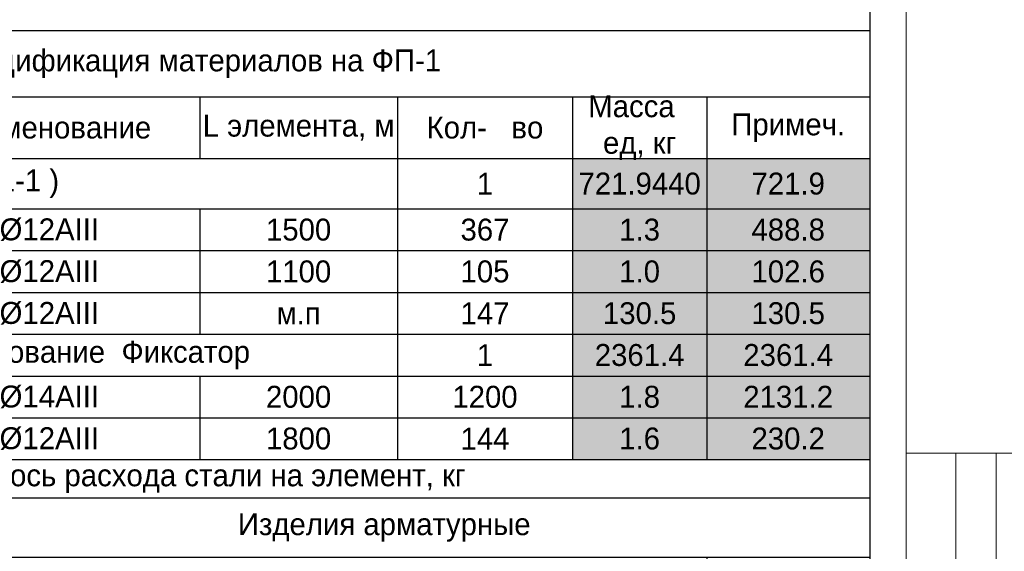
# Model space of a CAD drawing. Header units: millimetres. Extents: x -33345 to 4712671, y -3392 to 121473.
# Tile 156 of 256: x 885968 to 899429, y 53006 to 60283. Entities that reach past the tile are written whole.
import ezdxf

# ---------------------------------------------------------------- set-up
doc = ezdxf.new("R2010")
doc.units = ezdxf.units.MM
doc.layers.add('Lina', color=7, linetype='Continuous', lineweight=20)
doc.layers.add('КЖ Текст', color=250, linetype='Continuous', lineweight=15)
doc.styles.add('ISO', font='isocpeui.ttf')
doc.styles.add('X-U-RW-01$0$StyleROMANS', font='GOTHIC.TTF')

# ---------------------------------------------------------------- blocks, each defined once
blk = doc.blocks.new('awe4tD')
at = {"layer": 'Lina', "ltscale": 10}
for p, q in [((-44312815, 22744228), (-44314815, 22744228)), ((-44313585, 22734878), (-44313585, 22744228))]:
    blk.add_line(p, q, dxfattribs=at)
blk.add_lwpolyline([(-44239015, 22734378), (-44314815, 22734378), (-44314815, 22776378), (-44239015, 22776378)], close=True, dxfattribs=at)
at = {"layer": 'Lina', "lineweight": 30, "ltscale": 10}
blk.add_lwpolyline([(-44239515, 22734878), (-44312815, 22734878), (-44312815, 22775878), (-44239515, 22775878)], close=True, dxfattribs=at)
at = {"layer": 'Lina', "ltscale": 10}
blk.add_lwpolyline([(-44312815, 22734878), (-44314135, 22734878), (-44314135, 22744228)], dxfattribs=at)
blk = doc.blocks.new('*T1739')
at = {"color": 0, "linetype": 'ByBlock', "lineweight": -2, "transparency": 16777216}
for p, q in [((0, 0), (18500, 0)), ((0, 0), (0, -9633)), ((18500, 0), (18500, -9633)), ((0, -908), (18500, -908)), ((1657, -908), (1657, -1752)), ((5227, -908), (5227, -1752)), ((9342, -908), (9342, -1752)), ((12045, -908), (12045, -5872)), ((14437, -908), (14437, -5872)), ((16273, -908), (16273, -5872)), ((0, -1752), (18500, -1752)), ((0, -2441), (18500, -2441)), ((1657, -2441), (1657, -4157)), ((5227, -2441), (5227, -4157)), ((9342, -2441), (9342, -4157)), ((0, -3013), (18500, -3013)), ((0, -3585), (18500, -3585)), ((0, -4157), (18500, -4157)), ((0, -4729), (18500, -4729)), ((1657, -4729), (1657, -5872)), ((5227, -4729), (5227, -5872)), ((9342, -4729), (9342, -5872)), ((0, -5301), (18500, -5301)), ((0, -5872), (18500, -5872)), ((0, -6394), (18500, -6394)), ((5227, -6394), (5227, -9633)), ((5227, -7209), (18500, -7209)), ((16273, -7209), (16273, -9633)), ((5227, -7731), (16273, -7731)), ((0, -8252), (16273, -8252)), ((9342, -8252), (9342, -9633)), ((12045, -8252), (12045, -9633)), ((14437, -8252), (14437, -9633)), ((0, -8944), (18500, -8944)), ((0, -9633), (18500, -9633))]:
    blk.add_line(p, q, dxfattribs=at)
at = {"color": 9, "true_color": 0xc7c8ca, "transparency": 16777216}
for points in [[(14437, -1752), (14437, -2441), (16273, -1752), (16273, -2441)], [(16273, -1752), (16273, -2441), (18500, -1752), (18500, -2441)], [(14437, -2441), (14437, -3013), (16273, -2441), (16273, -3013)], [(16273, -2441), (16273, -3013), (18500, -2441), (18500, -3013)], [(14437, -3013), (14437, -3585), (16273, -3013), (16273, -3585)], [(16273, -3013), (16273, -3585), (18500, -3013), (18500, -3585)], [(14437, -3585), (14437, -4157), (16273, -3585), (16273, -4157)], [(16273, -3585), (16273, -4157), (18500, -3585), (18500, -4157)], [(14437, -4157), (14437, -4729), (16273, -4157), (16273, -4729)], [(16273, -4157), (16273, -4729), (18500, -4157), (18500, -4729)], [(14437, -4729), (14437, -5301), (16273, -4729), (16273, -5301)], [(16273, -4729), (16273, -5301), (18500, -4729), (18500, -5301)], [(14437, -5301), (14437, -5872), (16273, -5301), (16273, -5872)], [(16273, -5301), (16273, -5872), (18500, -5301), (18500, -5872)], [(5227, -8944), (5227, -9633), (9342, -8944), (9342, -9633)], [(9342, -8944), (9342, -9633), (12045, -8944), (12045, -9633)], [(12045, -8944), (12045, -9633), (14437, -8944), (14437, -9633)], [(14437, -8944), (14437, -9633), (16273, -8944), (16273, -9633)], [(16273, -8944), (16273, -9633), (18500, -8944), (18500, -9633)]]:
    blk.add_solid(points, dxfattribs=at)
at = {"color": 0, "lineweight": 25, "transparency": 16777216, "char_height": 300, "attachment_point": 5, "style": 'X-U-RW-01$0$StyleROMANS'}
for s, insert, width in [('Спецификация материалов на ФП-1', (9250, -454), 18497), ('Марка поз', (829, -1330), 1654.22), ('L элемента, м', (10693, -1330), 2699.29), ('Масса   ед, кг', (15355, -1330), 1833.02), ('Обозначение', (3442, -1330), 3566.57), ('Наименование', (7285, -1330), 4112.48), ('Кол-   во', (13241, -1330), 2389.34), ('Примеч.', (17386, -1330), 2224.09), ('{\\C230; (Cечение 1-1 )\\L }', (6022, -2097), 12041.55), ('{\\C230;1}', (13241, -2097), 2389.34), ('{\\C230;721.9440}', (15355, -2097), 1833.02), ('{\\C230;721.9}', (17386, -2097), 2224.09), ('{\\C5;1}', (829, -2727), 1654.22), ('{\\C5;ГОСТ 34028-2016}', (3442, -2727), 3566.57), ('{\\C5;%%C12АIII}', (7285, -2727), 4112.48), ('{\\C5;1500}', (10693, -2727), 2699.29), ('{\\C5;367}', (13241, -2727), 2389.34), ('{\\C5;1.3}', (15355, -2727), 1833.02), ('{\\C5;488.8}', (17386, -2727), 2224.09), ('{\\C5;2}', (829, -3299), 1654.22), ('{\\C5;ГОСТ 34028-2016}', (3442, -3299), 3566.57), ('{\\C5;%%C12АIII}', (7285, -3299), 4112.48), ('{\\C5;1100}', (10693, -3299), 2699.29), ('{\\C5;105}', (13241, -3299), 2389.34), ('{\\C5;1.0}', (15355, -3299), 1833.02), ('{\\C5;102.6}', (17386, -3299), 2224.09), ('{\\C5;3}', (829, -3871), 1654.22), ('{\\C5;ГОСТ 34028-2016}', (3442, -3871), 3566.57), ('{\\C5;%%C12АIII}', (7285, -3871), 4112.48), ('{\\C5;147}', (13241, -3871), 2389.34), ('{\\C5;130.5}', (15355, -3871), 1833.02), ('{\\C5;130.5}', (17386, -3871), 2224.09), ('{\\C5;м.п}', (10693, -3871), 2699.29), ('{\\C230;Поддерживаюшие армирование  Фиксатор }', (6022, -4443), 12041.55), ('{\\C230;1}', (13241, -4443), 2389.34), ('{\\C230;2361.4}', (15355, -4443), 1833.02), ('{\\C230;2361.4}', (17386, -4443), 2224.09), ('{\\C5;ФП-1}', (829, -5015), 1654.22), ('{\\C5;ГОСТ 34028-2016}', (3442, -5015), 3566.57), ('{\\C5;%%C14АIII}', (7285, -5015), 4112.48), ('{\\C5;2000}', (10693, -5015), 2699.29), ('{\\C5;1200}', (13241, -5015), 2389.34), ('{\\C5;1.8}', (15355, -5015), 1833.02), ('{\\C5;2131.2}', (17386, -5015), 2224.09), ('{\\C5;ФП-2}', (829, -5586), 1654.22), ('{\\C5;ГОСТ 34028-2016}', (3442, -5586), 3566.57), ('{\\C5;%%C12АIII}', (7285, -5586), 4112.48), ('{\\C5;1800}', (10693, -5586), 2699.29), ('{\\C5;144}', (13241, -5586), 2389.34), ('{\\C5;1.6}', (15355, -5586), 1833.02), ('{\\C5;230.2}', (17386, -5586), 2224.09), ('\\A1;Ведомось расхода стали на элемент, кг', (9250, -6133), 18497), ('\\A1;Изделия арматурные', (11863, -6802), 13270.22), ('Марка \\Pэлемента', (2613, -7323), 5223.78), ('\\A1; Арматура класса  А-III', (10750, -7470), 11043.12), ('{\\C5;ГОСТ 34028-2016}', (10750, -7992), 11043.12), ('Всего', (17386, -8077), 2224.09), ('%%C8АI', (7285, -8598), 4112.48), ('%%C12 АIII', (10693, -8598), 2699.29), ('%%C14 АIII', (13241, -8598), 2389.34), ('%%C18 АIII', (15355, -8598), 1833.02), ('952.1136', (10693, -9288), 2699.29), ('2131.2000', (13241, -9288), 2389.34), ('3083.3', (17386, -9288), 2224.09)]:
    blk.add_mtext(s, dxfattribs=dict(at, insert=insert, width=width))

msp = doc.modelspace()

# ---------------------------------------------------------------- block references
for name, p in [('awe4tD', (45137103.28, -22689876.566)), ('awe4tD', (45212903.28, -22689876.566)), ('*T1739', (879088.406, 60134.147))]:
    msp.add_blockref(name, p)

# ---------------------------------------------------------------- texts
at = {"insert": (351439.431, 62275.551), "char_height": 500, "width": 9875.6458, "attachment_point": 1, "style": 'ISO'}
msp.add_mtext('\\pi4343.31532;{\\LА-А\\P\\pi0;Армирование приямка. M 1:20}', dxfattribs=at)
at = {"layer": 'КЖ Текст', "color": 0, "insert": (830207.795, 51638.146), "char_height": 300, "width": 9524.17303, "attachment_point": 5, "style": 'X-U-RW-01$0$StyleROMANS'}
msp.add_mtext('\\pi-588.87,l600,t600;1.^IДанный лист читать совместно с л. \\P2.^IВязку поперечных стержней (хомутов) во всех пересечениях с рабочей арматурой проводить отожжённой стальной проволокой диаметром 0.8-1.2мм. \\P3.^IКонцы поперечных стержней (хомутов) заводить в тело бетона на длину не менее 50мм.\\P4.^IКонцы продольных стержней заанкеровать в торцевые колонны на длину 40d (d-длина арматурного стержня).\\P5.^IМарка стали для арматуры АIII и АI должно быть 25Г2С или 35ГС по ГОСТ 14098-91\\P{\\A1;\\C256;6.^IПосле распалубливания боковые и верхние поверхности фундамента, соприкасающиеся с грунтом, обклеить полиизолом выступающими снизу фундамента. }', dxfattribs=at)

doc.saveas('drawing.dxf')
